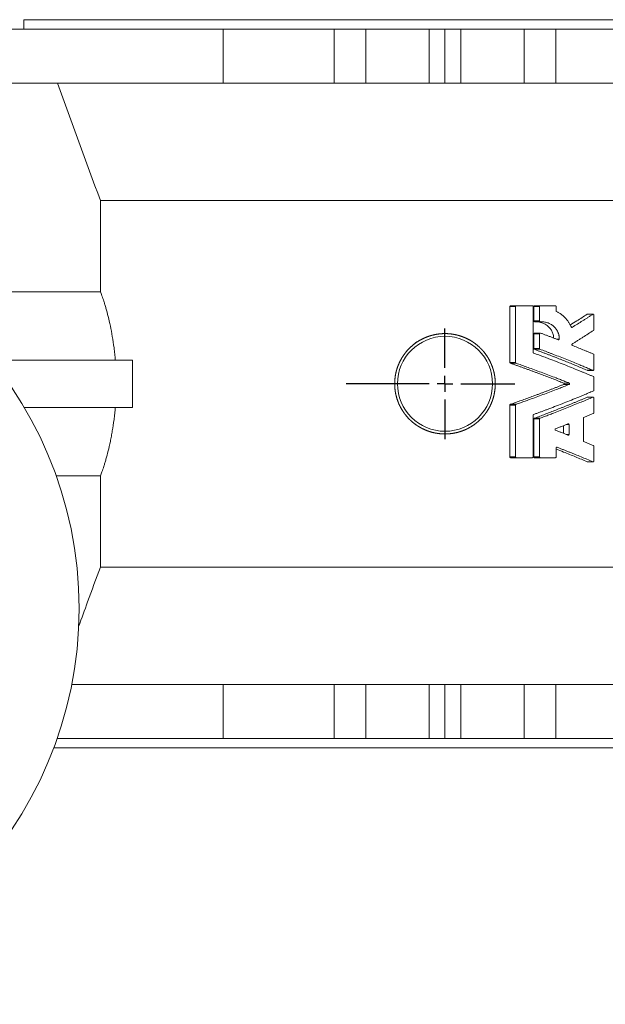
# Model space of a CAD drawing. Header units: millimetres. Extents: x -37 to 911, y -96 to 730.
# Tile 2 of 5: x 194 to 379, y -96 to 215. Entities that reach past the tile are written whole.
import ezdxf

# ---------------------------------------------------------------- set-up
doc = ezdxf.new("R2010")
doc.units = ezdxf.units.MM
doc.layers.add('FORMAT', color=7, linetype='Continuous')

# ---------------------------------------------------------------- blocks, each defined once
blk = doc.blocks.new('SW_CENTERMARKSYMBOL_2')
at = {"layer": 'FORMAT', "color": 0}
for p, q in [((0, 5), (0, 17.5)), ((-5, 0), (-31.15, 0)), ((0, 0), (-2.5, 0)), ((0, 0), (0, 2.5)), ((0, 0), (0, -2.5)), ((0, 0), (2.5, 0)), ((5, 0), (22.06, 0)), ((0, -5), (0, -17.5))]:
    blk.add_line(p, q, dxfattribs=at)

msp = doc.modelspace()

# ---------------------------------------------------------------- linework, layer by layer
at = {"color": 7, "linetype": 'Continuous', "lineweight": 15}
for p, q in [((158.25, 211.58), (258.25, 211.58)), ((195.25, 214.58), (195.25, 211.58)), ((195.25, 214.58), (328.25, 214.58)), ((258.25, 194.58), (258.25, 211.58)), ((258.25, 211.58), (293.25, 211.58)), ((293.25, 194.58), (293.25, 211.58)), ((293.25, 211.58), (303.25, 211.58)), ((303.25, 194.58), (303.25, 211.58)), ((303.25, 211.58), (323.25, 211.58)), ((323.25, 211.58), (323.25, 194.58)), ((323.25, 211.58), (328.25, 211.58)), ((328.25, 214.58), (461.25, 214.58)), ((328.25, 211.58), (328.25, 194.58)), ((328.25, 211.58), (333.25, 211.58)), ((333.25, 211.58), (333.25, 194.58)), ((333.25, 211.58), (353.25, 211.58)), ((353.25, 194.58), (353.25, 211.58)), ((353.25, 211.58), (363.25, 211.58)), ((363.25, 194.58), (363.25, 211.58)), ((363.25, 211.58), (398.25, 211.58)), ((158.71, 194.58), (258.25, 194.58)), ((258.25, 194.58), (293.25, 194.58)), ((293.25, 194.58), (303.25, 194.58)), ((303.25, 194.58), (323.25, 194.58)), ((328.25, 194.58), (323.25, 194.58)), ((333.25, 194.58), (328.25, 194.58)), ((333.25, 194.58), (353.25, 194.58)), ((353.25, 194.58), (363.25, 194.58)), ((363.25, 194.58), (398.25, 194.58)), ((219.46, 157.49), (437.03, 157.49)), ((219.46, 157.49), (219.46, 128.63)), ((162.68, 128.63), (219.46, 128.63)), ((348.73, 106.29), (348.73, 123.99)), ((349.02, 124.23), (350.79, 124.23)), ((350.5, 106.29), (350.5, 123.99)), ((355.8, 124.23), (350.79, 124.23)), ((356.08, 109.5), (356.08, 123.99)), ((356.3, 119.42), (356.3, 123.99)), ((356.57, 124.23), (358.34, 124.23)), ((358.07, 119.42), (358.07, 123.99)), ((363.07, 124.23), (358.34, 124.23)), ((363.33, 122.61), (363.33, 123.99)), ((375.01, 121.56), (373.24, 121.56)), ((375.24, 116.64), (375.24, 121.32)), ((356.58, 119.18), (358.35, 119.18)), ((356.3, 110.68), (356.3, 115.36)), ((358.34, 115.6), (356.57, 115.6)), ((358.07, 110.68), (358.07, 115.36)), ((185.02, 107.08), (229.59, 107.08)), ((229.59, 107.08), (229.59, 92.08)), ((375.24, 104.06), (375.24, 108.74)), ((373.24, 103.82), (375.01, 103.82)), ((375.24, 97.54), (375.24, 101.62)), ((375.01, 95.34), (373.24, 95.34)), ((375.24, 90.42), (375.24, 95.1)), ((195.42, 92.08), (229.59, 92.08)), ((348.73, 76.47), (348.73, 92.87)), ((350.5, 76.47), (350.5, 92.87)), ((356.08, 76.47), (356.08, 89.66)), ((356.3, 76.47), (356.3, 88.48)), ((358.07, 76.47), (358.07, 88.48)), ((371.93, 81.56), (371.93, 88.71)), ((365.64, 83.94), (365.64, 86.33)), ((367.41, 83.6), (367.41, 86.67)), ((363.33, 76.47), (363.33, 79.29)), ((375.24, 75.17), (375.24, 79.85)), ((349.02, 76.23), (350.79, 76.23)), ((350.79, 76.23), (355.8, 76.23)), ((356.57, 76.23), (358.34, 76.23)), ((358.34, 76.23), (363.07, 76.23)), ((373.24, 74.93), (375.01, 74.93)), ((219.46, 70.53), (205.5, 70.53)), ((219.46, 70.53), (219.46, 41.67)), ((219.46, 41.67), (437.03, 41.67)), ((210.42, 4.58), (258.25, 4.58)), ((258.25, 4.58), (258.25, -12.42)), ((258.25, 4.58), (293.25, 4.58)), ((293.25, 4.58), (293.25, -12.42)), ((293.25, 4.58), (303.25, 4.58)), ((303.25, 4.58), (303.25, -12.42)), ((303.25, 4.58), (323.25, 4.58)), ((323.25, -12.42), (323.25, 4.58)), ((323.25, 4.58), (328.25, 4.58)), ((328.25, 4.58), (328.25, -12.42)), ((328.25, 4.58), (333.25, 4.58)), ((333.25, 4.58), (333.25, -12.42)), ((333.25, 4.58), (353.25, 4.58)), ((353.25, 4.58), (353.25, -12.42)), ((353.25, 4.58), (363.25, 4.58)), ((363.25, 4.58), (363.25, -12.42)), ((363.25, 4.58), (398.25, 4.58)), ((205.83, -12.42), (258.25, -12.42)), ((258.25, -12.42), (293.25, -12.42)), ((293.25, -12.42), (303.25, -12.42)), ((303.25, -12.42), (323.25, -12.42)), ((328.25, -12.42), (323.25, -12.42)), ((333.25, -12.42), (328.25, -12.42)), ((333.25, -12.42), (353.25, -12.42)), ((353.25, -12.42), (363.25, -12.42)), ((363.25, -12.42), (398.25, -12.42)), ((204.75, -15.42), (328.25, -15.42)), ((328.25, -15.42), (461.25, -15.42))]:
    msp.add_line(p, q, dxfattribs=at)
at = {"color": 8, "linetype": 'Continuous', "lineweight": 0}
for p, q in [((348.73, 123.99), (350.5, 123.99)), ((356.3, 123.99), (358.07, 123.99)), ((373.11, 121.52), (374.88, 121.52)), ((356.3, 119.42), (358.07, 119.42)), ((356.3, 115.36), (358.07, 115.36)), ((368.19, 117.43), (368.45, 117.43)), ((363.4, 113.7), (364.31, 113.7)), ((356.3, 110.68), (358.07, 110.68)), ((356.47, 110.46), (358.24, 110.46)), ((348.73, 106.29), (350.5, 106.29)), ((348.91, 106.07), (350.68, 106.07)), ((373.15, 103.84), (374.92, 103.84)), ((365.68, 99.8), (367.45, 99.8)), ((365.68, 99.36), (367.45, 99.36)), ((373.15, 95.32), (374.92, 95.32)), ((348.73, 92.87), (350.5, 92.87)), ((348.91, 93.09), (350.68, 93.09)), ((356.3, 88.48), (358.07, 88.48)), ((356.47, 88.7), (358.24, 88.7)), ((366.5, 86.67), (367.41, 86.67)), ((366.5, 83.6), (367.41, 83.6)), ((363.49, 79.51), (363.68, 79.51)), ((348.73, 76.47), (350.5, 76.47)), ((356.3, 76.47), (358.07, 76.47)), ((373.15, 74.95), (374.92, 74.95))]:
    msp.add_line(p, q, dxfattribs=at)
at = {"color": 7, "linetype": 'Continuous', "lineweight": 15}
for centre, radius in [((87.75, 28.58), 125), ((328.25, 99.58), 15)]:
    msp.add_circle(centre, radius, dxfattribs=at)
msp.add_open_spline([(205.88, 194.58), (210.41, 182.22), (214.93, 169.85), (219.46, 157.49)], degree=3, dxfattribs=at)
for points, knots in [([(224.18, 107.08), (224.12, 107.73), (224.06, 108.37), (223.92, 109.66), (223.85, 110.29), (223.61, 112.15), (223.43, 113.34), (223.04, 115.65), (222.83, 116.76), (222.39, 118.88), (222.16, 119.88), (221.7, 121.75), (221.46, 122.62), (221.12, 123.83), (221.01, 124.21), (220.78, 124.95), (220.67, 125.3), (220.35, 126.29), (220.15, 126.87), (219.78, 127.87), (219.61, 128.29), (219.46, 128.63)], [0, 0, 0, 0, 0.0625, 0.0625, 0.125, 0.125, 0.25, 0.25, 0.375, 0.375, 0.5, 0.5, 0.625, 0.625, 0.6875, 0.6875, 0.75, 0.75, 0.875, 0.875, 1, 1, 1, 1]), ([(349.02, 124.23), (348.98, 124.23), (348.94, 124.22), (348.9, 124.21), (348.86, 124.19), (348.83, 124.17), (348.8, 124.15), (348.79, 124.13), (348.77, 124.11), (348.76, 124.08), (348.74, 124.06), (348.74, 124.03), (348.73, 124.01), (348.73, 124), (348.73, 123.99), (348.73, 123.99)], [0, 0, 0, 0, 0.294591, 0.294591, 0.294591, 0.572417, 0.572417, 0.572417, 0.761469, 0.761469, 0.761469, 0.952089, 0.952089, 0.952089, 1, 1, 1, 1]), ([(350.79, 124.23), (350.77, 124.23), (350.73, 124.23), (350.68, 124.21), (350.64, 124.19), (350.59, 124.17), (350.56, 124.13), (350.53, 124.1), (350.52, 124.07), (350.51, 124.06), (350.51, 124.05), (350.51, 124.05), (350.51, 124.04), (350.51, 124.03), (350.5, 124.03), (350.5, 124.02), (350.5, 124.01), (350.5, 124.01), (350.5, 124), (350.5, 123.99), (350.5, 123.99), (350.5, 123.99)], [0, 0, 0, 0, 0.124666, 0.249545, 0.373928, 0.498846, 0.62346, 0.748851, 0.811353, 0.827048, 0.842756, 0.855326, 0.874176, 0.888528, 0.910026, 0.920758, 0.936827, 0.951079, 0.972817, 0.983692, 1, 1, 1, 1]), ([(356.08, 123.99), (356.08, 123.99), (356.08, 123.99), (356.08, 123.99), (356.08, 124), (356.08, 124), (356.07, 124.01), (356.07, 124.02), (356.07, 124.02), (356.07, 124.03), (356.07, 124.04), (356.07, 124.05), (356.06, 124.06), (356.06, 124.07), (356.05, 124.1), (356.03, 124.13), (355.99, 124.17), (355.95, 124.19), (355.9, 124.21), (355.85, 124.23), (355.82, 124.23), (355.8, 124.23)], [0, 0, 0, 0, 0.008899, 0.013354, 0.017811, 0.035662, 0.049967, 0.071451, 0.087833, 0.112405, 0.124684, 0.143081, 0.16984, 0.196578, 0.250247, 0.375236, 0.500417, 0.625329, 0.750391, 0.875181, 1, 1, 1, 1]), ([(356.57, 124.23), (356.53, 124.23), (356.49, 124.22), (356.46, 124.2), (356.42, 124.19), (356.4, 124.17), (356.37, 124.15), (356.35, 124.12), (356.33, 124.1), (356.32, 124.07), (356.31, 124.04), (356.3, 124.02), (356.3, 123.99)], [0, 0, 0, 0, 0.303261, 0.303261, 0.303261, 0.563786, 0.563786, 0.563786, 0.795063, 0.795063, 0.795063, 1, 1, 1, 1]), ([(358.34, 124.23), (358.32, 124.23), (358.29, 124.23), (358.24, 124.21), (358.2, 124.19), (358.16, 124.16), (358.12, 124.13), (358.1, 124.1), (358.09, 124.08), (358.09, 124.07), (358.08, 124.06), (358.08, 124.05), (358.08, 124.05), (358.08, 124.04), (358.08, 124.03), (358.07, 124.02), (358.07, 124.01), (358.07, 124), (358.07, 123.99), (358.07, 123.99), (358.07, 123.99)], [0, 0, 0, 0, 0.1246608, 0.2496282, 0.3741758, 0.4994179, 0.6240922, 0.7493659, 0.7805834, 0.7961514, 0.811759, 0.8368081, 0.8518742, 0.8745052, 0.8909408, 0.9155937, 0.9463715, 0.9678683, 0.9807397, 1, 1, 1, 1]), ([(363.33, 123.99), (363.33, 123.99), (363.33, 123.99), (363.33, 123.99), (363.33, 124), (363.33, 124), (363.32, 124.01), (363.32, 124.02), (363.32, 124.02), (363.32, 124.03), (363.32, 124.04), (363.32, 124.05), (363.31, 124.06), (363.31, 124.07), (363.3, 124.09), (363.29, 124.11), (363.27, 124.13), (363.25, 124.16), (363.21, 124.19), (363.16, 124.21), (363.12, 124.23), (363.08, 124.23), (363.07, 124.23)], [0, 0, 0, 0, 0.008896, 0.013348, 0.017803, 0.035645, 0.049942, 0.071414, 0.087787, 0.112349, 0.14302, 0.164445, 0.196501, 0.223277, 0.250112, 0.321721, 0.375263, 0.500302, 0.62513, 0.750205, 0.875038, 1, 1, 1, 1]), ([(363.46, 122.4), (363.45, 122.4), (363.43, 122.41), (363.4, 122.44), (363.38, 122.47), (363.36, 122.49), (363.35, 122.5), (363.35, 122.51), (363.34, 122.53), (363.34, 122.54), (363.33, 122.56), (363.33, 122.58), (363.33, 122.59), (363.33, 122.6), (363.33, 122.61)], [0, 0, 0, 0, 0.125001, 0.250262, 0.499422, 0.524478, 0.562024, 0.624426, 0.674202, 0.749204, 0.820855, 0.874561, 0.924546, 1, 1, 1, 1]), ([(368.09, 117.54), (368.05, 117.63), (367.97, 117.81), (367.85, 118.07), (367.69, 118.37), (367.5, 118.71), (367.2, 119.19), (366.77, 119.77), (366.21, 120.41), (365.59, 121), (365.04, 121.44), (364.57, 121.76), (364.21, 121.99), (363.84, 122.2), (363.59, 122.33), (363.46, 122.4)], [0, 0, 0, 0, 0.041813, 0.083681, 0.125649, 0.187945, 0.250515, 0.374988, 0.499412, 0.624004, 0.748908, 0.811461, 0.874235, 0.937034, 1, 1, 1, 1]), ([(373.11, 121.52), (372.05, 120.83), (370.31, 119.7), (368.51, 118.58), (367.81, 118.14)], [0, 0, 0, 0, 0.605712, 1, 1, 1, 1]), ([(374.88, 121.52), (374.61, 121.35), (374.08, 121), (373.28, 120.48), (372.49, 119.97), (371.42, 119.29), (370.08, 118.44), (368.99, 117.77), (368.45, 117.43)], [0, 0, 0, 0, 0.126617, 0.252297, 0.377042, 0.500852, 0.752152, 1, 1, 1, 1]), ([(373.24, 121.56), (373.23, 121.56), (373.2, 121.56), (373.16, 121.55), (373.12, 121.53), (373.11, 121.52)], [0, 0, 0, 0, 0.10904, 0.746777, 1, 1, 1, 1]), ([(375.24, 121.32), (375.24, 121.32), (375.24, 121.32), (375.24, 121.32), (375.24, 121.33), (375.24, 121.33), (375.24, 121.33), (375.24, 121.33), (375.24, 121.34), (375.24, 121.34), (375.24, 121.34), (375.24, 121.34), (375.24, 121.35), (375.24, 121.35), (375.24, 121.35), (375.24, 121.36), (375.24, 121.36), (375.24, 121.37), (375.24, 121.37), (375.24, 121.37), (375.24, 121.37), (375.23, 121.38), (375.23, 121.39), (375.22, 121.42), (375.2, 121.45), (375.17, 121.5), (375.12, 121.53), (375.09, 121.54), (375.06, 121.55), (375.03, 121.56), (375, 121.56), (374.97, 121.56), (374.94, 121.55), (374.91, 121.54), (374.89, 121.53), (374.88, 121.52)], [0, 0, 0, 0, 0.007788, 0.011686, 0.015587, 0.021833, 0.026521, 0.031211, 0.035122, 0.039035, 0.042949, 0.046864, 0.054697, 0.058615, 0.062534, 0.075075, 0.0826, 0.088243, 0.093885, 0.097801, 0.101717, 0.109544, 0.125177, 0.187581, 0.250229, 0.374978, 0.499716, 0.571243, 0.62469, 0.687259, 0.749749, 0.812085, 0.874646, 0.937403, 1, 1, 1, 1]), ([(356.3, 119.42), (356.3, 119.4), (356.31, 119.38), (356.32, 119.35), (356.32, 119.33), (356.34, 119.31), (356.35, 119.29), (356.37, 119.27), (356.38, 119.25), (356.4, 119.24), (356.43, 119.22), (356.45, 119.21), (356.48, 119.2), (356.51, 119.19), (356.55, 119.18), (356.58, 119.18)], [0, 0, 0, 0, 0.174928, 0.174928, 0.174928, 0.349216, 0.349216, 0.349216, 0.532642, 0.532642, 0.532642, 0.739941, 0.739941, 0.739941, 1, 1, 1, 1]), ([(356.8, 119.18), (356.98, 119.18), (357.41, 119.18), (358.08, 119.08), (358.8, 118.89), (359.5, 118.61), (360.15, 118.24), (360.71, 117.82), (361.16, 117.39), (361.53, 116.95), (361.85, 116.47), (362.12, 115.96), (362.32, 115.42), (362.46, 114.86), (362.54, 114.39), (362.54, 114.11), (362.54, 114.03)], [0, 0, 0, 0, 0.062804, 0.151639, 0.239742, 0.328754, 0.417459, 0.505995, 0.57286, 0.638841, 0.705732, 0.771998, 0.838738, 0.905256, 0.971845, 1, 1, 1, 1]), ([(358.07, 119.42), (358.07, 119.42), (358.07, 119.42), (358.07, 119.42), (358.07, 119.41), (358.07, 119.41), (358.07, 119.4), (358.07, 119.39), (358.08, 119.39), (358.08, 119.38), (358.08, 119.37), (358.08, 119.36), (358.08, 119.35), (358.09, 119.34), (358.1, 119.31), (358.12, 119.28), (358.16, 119.24), (358.2, 119.22), (358.25, 119.2), (358.3, 119.18), (358.33, 119.18), (358.35, 119.18)], [0, 0, 0, 0, 0.008904, 0.01336, 0.017819, 0.03568, 0.049992, 0.071487, 0.087877, 0.112459, 0.124742, 0.143145, 0.169911, 0.196666, 0.250365, 0.375386, 0.500615, 0.625577, 0.75059, 0.875316, 1, 1, 1, 1]), ([(358.35, 119.18), (358.41, 119.19), (358.54, 119.19), (358.73, 119.19), (358.95, 119.18), (359.2, 119.16), (359.57, 119.12), (360.03, 119.03), (360.57, 118.88), (361.09, 118.68), (361.59, 118.43), (362.07, 118.13), (362.51, 117.78), (362.93, 117.39), (363.29, 116.95), (363.61, 116.48), (363.82, 116.08), (363.97, 115.73), (364.1, 115.36), (364.21, 114.96), (364.27, 114.57), (364.3, 114.28), (364.32, 113.99), (364.31, 113.8), (364.31, 113.7)], [0, 0, 0, 0, 0.0210095, 0.0419706, 0.0628991, 0.0942759, 0.1255454, 0.1879483, 0.2501661, 0.3122762, 0.3743974, 0.4366982, 0.499404, 0.5621528, 0.6245302, 0.6867727, 0.7491876, 0.7700631, 0.8117651, 0.8742797, 0.9056386, 0.9369593, 0.9684759, 1, 1, 1, 1]), ([(316.24, 110), (317.71, 111.49), (318.51, 112.15), (319.8, 113.01), (320.24, 113.28), (321.16, 113.77), (321.63, 114), (323.07, 114.6), (324.06, 114.9), (325.58, 115.21), (326.1, 115.29), (327.14, 115.4), (327.66, 115.43), (329.22, 115.43), (330.25, 115.34), (331.79, 115.04), (332.3, 114.92), (333.29, 114.62), (333.78, 114.45), (334.74, 114.06), (335.21, 113.84), (336.12, 113.35), (336.58, 113.09), (337.88, 112.22), (338.68, 111.57), (339.79, 110.48), (340.14, 110.1), (340.8, 109.3), (341.12, 108.88), (341.99, 107.59), (342.48, 106.69), (343.09, 105.25), (343.27, 104.75), (343.58, 103.76), (343.7, 103.26), (344.02, 101.74), (344.12, 100.7), (344.13, 98.61), (344.03, 97.57), (343.74, 96.05), (343.61, 95.55), (343.32, 94.55), (343.14, 94.05), (342.55, 92.61), (342.06, 91.69), (341.2, 90.4), (340.89, 89.98), (340.23, 89.17), (339.89, 88.78), (338.79, 87.68), (338, 87.03), (336.7, 86.15), (336.25, 85.88), (335.34, 85.39), (334.87, 85.16), (333.92, 84.77), (333.43, 84.59), (332.44, 84.28), (331.93, 84.15), (330.4, 83.84), (329.37, 83.73), (327.81, 83.73), (327.29, 83.75), (326.25, 83.85), (325.73, 83.92), (324.2, 84.22), (323.21, 84.51), (321.77, 85.1), (321.29, 85.32), (320.37, 85.81), (319.92, 86.07), (318.63, 86.92), (317.82, 87.58), (316.33, 89.04), (315.67, 89.84), (314.81, 91.12), (314.54, 91.57), (314.04, 92.48), (313.81, 92.95), (313.2, 94.39), (312.9, 95.38), (312.59, 96.9), (312.51, 97.42), (312.4, 98.46), (312.37, 98.98), (312.36, 100.54), (312.46, 101.57), (312.76, 103.11), (312.88, 103.62), (313.18, 104.61), (313.35, 105.1), (313.74, 106.06), (313.96, 106.52), (314.45, 107.44), (314.72, 107.89), (315.58, 109.2), (316.24, 110), (317.71, 111.49)], [-0.03125, -0.03125, 0, 0, 0.03125, 0.03125, 0.046875, 0.046875, 0.0625, 0.0625, 0.09375, 0.09375, 0.109375, 0.109375, 0.125, 0.125, 0.15625, 0.15625, 0.171875, 0.171875, 0.1875, 0.1875, 0.203125, 0.203125, 0.21875, 0.21875, 0.25, 0.25, 0.265625, 0.265625, 0.28125, 0.28125, 0.3125, 0.3125, 0.328125, 0.328125, 0.34375, 0.34375, 0.375, 0.375, 0.40625, 0.40625, 0.421875, 0.421875, 0.4375, 0.4375, 0.46875, 0.46875, 0.484375, 0.484375, 0.5, 0.5, 0.53125, 0.53125, 0.546875, 0.546875, 0.5625, 0.5625, 0.578125, 0.578125, 0.59375, 0.59375, 0.625, 0.625, 0.640625, 0.640625, 0.65625, 0.65625, 0.6875, 0.6875, 0.703125, 0.703125, 0.71875, 0.71875, 0.75, 0.75, 0.78125, 0.78125, 0.796875, 0.796875, 0.8125, 0.8125, 0.84375, 0.84375, 0.859375, 0.859375, 0.875, 0.875, 0.90625, 0.90625, 0.921875, 0.921875, 0.9375, 0.9375, 0.953125, 0.953125, 0.96875, 0.96875, 1, 1, 1.03125, 1.03125]), ([(356.57, 115.6), (356.57, 115.6), (356.54, 115.6), (356.49, 115.59), (356.43, 115.57), (356.38, 115.53), (356.34, 115.48), (356.31, 115.42), (356.31, 115.38), (356.3, 115.36)], [0, 0, 0, 0, 0.04902, 0.207667, 0.36582, 0.524298, 0.682443, 0.840708, 1, 1, 1, 1]), ([(358.44, 115.58), (358.43, 115.58), (358.41, 115.59), (358.37, 115.6), (358.33, 115.6), (358.29, 115.59), (358.25, 115.59), (358.21, 115.57), (358.17, 115.55), (358.14, 115.52), (358.11, 115.49), (358.09, 115.45), (358.08, 115.43), (358.08, 115.42), (358.08, 115.42), (358.08, 115.41), (358.08, 115.41), (358.08, 115.4), (358.08, 115.4), (358.07, 115.39), (358.07, 115.39), (358.07, 115.39), (358.07, 115.38), (358.07, 115.38), (358.07, 115.38), (358.07, 115.37), (358.07, 115.37), (358.07, 115.37), (358.07, 115.36), (358.07, 115.36), (358.07, 115.36), (358.07, 115.36)], [0, 0, 0, 0, 0.061941, 0.124692, 0.24922, 0.31175, 0.374432, 0.499096, 0.561728, 0.624222, 0.748881, 0.798962, 0.873944, 0.881816, 0.88969, 0.895992, 0.905445, 0.918047, 0.925605, 0.931271, 0.936934, 0.944794, 0.952646, 0.96049, 0.968324, 0.976199, 0.980165, 0.984133, 0.99048, 0.99524, 1, 1, 1, 1]), ([(363.96, 113.49), (363.65, 113.6), (363.03, 113.84), (362.11, 114.2), (361.19, 114.55), (360.27, 114.9), (359.36, 115.24), (358.75, 115.47), (358.44, 115.58)], [0, 0, 0, 0, 0.1691437, 0.3372961, 0.5044575, 0.6706284, 0.8358091, 1, 1, 1, 1]), ([(368.45, 117.43), (368.44, 117.43), (368.43, 117.42), (368.4, 117.41), (368.35, 117.4), (368.3, 117.39), (368.25, 117.4), (368.2, 117.42), (368.15, 117.45), (368.12, 117.49), (368.1, 117.52), (368.09, 117.54), (368.09, 117.54)], [0, 0, 0, 0, 0.062172, 0.125105, 0.249915, 0.375073, 0.499827, 0.624787, 0.749564, 0.874357, 0.937379, 1, 1, 1, 1]), ([(368.38, 112.14), (368.66, 112.32), (369.23, 112.67), (370.08, 113.2), (370.93, 113.74), (372.06, 114.45), (373.46, 115.35), (374.57, 116.08), (375.13, 116.44)], [0, 0, 0, 0, 0.123413, 0.247735, 0.372968, 0.499111, 0.747576, 1, 1, 1, 1]), ([(375.13, 116.44), (375.14, 116.45), (375.16, 116.46), (375.17, 116.47), (375.19, 116.49), (375.2, 116.5), (375.21, 116.52), (375.22, 116.54), (375.23, 116.56), (375.23, 116.58), (375.24, 116.61), (375.24, 116.63), (375.24, 116.64)], [0, 0, 0, 0, 0.125329, 0.25019, 0.312669, 0.374953, 0.49999, 0.581774, 0.64296, 0.749815, 0.875074, 1, 1, 1, 1]), ([(364.31, 113.7), (364.31, 113.7), (364.31, 113.69), (364.31, 113.69), (364.31, 113.69), (364.31, 113.69), (364.31, 113.68), (364.31, 113.68), (364.31, 113.67), (364.31, 113.67), (364.31, 113.67), (364.31, 113.66), (364.31, 113.66), (364.31, 113.66), (364.31, 113.66), (364.31, 113.66), (364.3, 113.66), (364.3, 113.65), (364.3, 113.65), (364.3, 113.65), (364.3, 113.65), (364.3, 113.65), (364.3, 113.65), (364.3, 113.65), (364.3, 113.65), (364.3, 113.64), (364.3, 113.64), (364.3, 113.64), (364.3, 113.64), (364.3, 113.64), (364.3, 113.64), (364.3, 113.64), (364.3, 113.64), (364.3, 113.64), (364.3, 113.64), (364.3, 113.64), (364.3, 113.63), (364.3, 113.63), (364.3, 113.63), (364.3, 113.63), (364.3, 113.63), (364.3, 113.63), (364.3, 113.63), (364.3, 113.63), (364.3, 113.63), (364.3, 113.63), (364.3, 113.63), (364.3, 113.63), (364.3, 113.62), (364.29, 113.62), (364.29, 113.62), (364.29, 113.62), (364.29, 113.62), (364.29, 113.62), (364.29, 113.62), (364.29, 113.61), (364.28, 113.6), (364.27, 113.57), (364.24, 113.53), (364.19, 113.5), (364.16, 113.49), (364.12, 113.47), (364.07, 113.47), (364.02, 113.47), (363.99, 113.48), (363.97, 113.48), (363.96, 113.49)], [0, 0, 0, 0, 0.007788, 0.015586, 0.019488, 0.023393, 0.031208, 0.043726, 0.051244, 0.056885, 0.062528, 0.066447, 0.070366, 0.074286, 0.078207, 0.082127, 0.086047, 0.089966, 0.093885, 0.095844, 0.097804, 0.099762, 0.101721, 0.10368, 0.105638, 0.107596, 0.109553, 0.11151, 0.113467, 0.115424, 0.11738, 0.119336, 0.121291, 0.123246, 0.1252, 0.127154, 0.129107, 0.13106, 0.133013, 0.134964, 0.136915, 0.138866, 0.140816, 0.142765, 0.144714, 0.146662, 0.148609, 0.150555, 0.151528, 0.152502, 0.153477, 0.154451, 0.155426, 0.156401, 0.164203, 0.172014, 0.187657, 0.250328, 0.375166, 0.500046, 0.56267, 0.625228, 0.750011, 0.874786, 0.937568, 1, 1, 1, 1]), ([(368.42, 111.72), (368.41, 111.72), (368.39, 111.73), (368.36, 111.76), (368.33, 111.79), (368.3, 111.82), (368.29, 111.85), (368.28, 111.87), (368.28, 111.88), (368.28, 111.88), (368.28, 111.89), (368.27, 111.89), (368.27, 111.89), (368.27, 111.9), (368.27, 111.9), (368.27, 111.91), (368.27, 111.91), (368.27, 111.92), (368.27, 111.92), (368.27, 111.92), (368.27, 111.93), (368.27, 111.93), (368.27, 111.93), (368.27, 111.94), (368.27, 111.94), (368.27, 111.94), (368.27, 111.95), (368.27, 111.95), (368.27, 111.96), (368.27, 111.96), (368.27, 111.96), (368.27, 111.96), (368.27, 111.97), (368.27, 111.97), (368.27, 111.97), (368.27, 111.97), (368.27, 111.98), (368.27, 111.98), (368.27, 111.98), (368.27, 111.99), (368.27, 111.99), (368.27, 111.99), (368.27, 111.99), (368.27, 111.99), (368.27, 112), (368.28, 112), (368.28, 112.01), (368.28, 112.02), (368.29, 112.05), (368.31, 112.08), (368.33, 112.1), (368.36, 112.13), (368.37, 112.14), (368.38, 112.14)], [0, 0, 0, 0, 0.062406, 0.124953, 0.24939, 0.29936, 0.374028, 0.405325, 0.42098, 0.428804, 0.436623, 0.442339, 0.450906, 0.459464, 0.472279, 0.482937, 0.489344, 0.494154, 0.498969, 0.506778, 0.514595, 0.52242, 0.526334, 0.53025, 0.542787, 0.546549, 0.550311, 0.561599, 0.567331, 0.57163, 0.575927, 0.581297, 0.586664, 0.592029, 0.594709, 0.597389, 0.608099, 0.614516, 0.619323, 0.624128, 0.628026, 0.631927, 0.63583, 0.639735, 0.643643, 0.647552, 0.655377, 0.686719, 0.749328, 0.811814, 0.874479, 0.937143, 1, 1, 1, 1]), ([(356.24, 109.28), (356.23, 109.28), (356.21, 109.29), (356.17, 109.32), (356.14, 109.35), (356.12, 109.37), (356.11, 109.38), (356.1, 109.39), (356.1, 109.4), (356.09, 109.41), (356.09, 109.42), (356.09, 109.44), (356.08, 109.45), (356.08, 109.47), (356.08, 109.48), (356.08, 109.49), (356.08, 109.5)], [0, 0, 0, 0, 0.124986, 0.250201, 0.499168, 0.561681, 0.592858, 0.623958, 0.652366, 0.69516, 0.748848, 0.78162, 0.830742, 0.891937, 0.953493, 1, 1, 1, 1]), ([(375.1, 101.85), (374.79, 101.98), (374.18, 102.24), (373.25, 102.62), (372.33, 103.01), (371.42, 103.39), (370.03, 103.96), (368.17, 104.71), (365.81, 105.65), (363.45, 106.57), (361.32, 107.39), (359.45, 108.09), (357.85, 108.69), (356.78, 109.08), (356.24, 109.28)], [0, 0, 0, 0, 0.0509746, 0.1015475, 0.1517188, 0.2014885, 0.2508567, 0.3772213, 0.501348, 0.6272644, 0.7511636, 0.8349213, 0.9178665, 1, 1, 1, 1]), ([(356.3, 110.68), (356.3, 110.66), (356.31, 110.63), (356.32, 110.61), (356.32, 110.59), (356.34, 110.57), (356.35, 110.55), (356.37, 110.53), (356.38, 110.51), (356.4, 110.5), (356.42, 110.48), (356.45, 110.47), (356.47, 110.46)], [0, 0, 0, 0, 0.244693, 0.244693, 0.244693, 0.488491, 0.488491, 0.488491, 0.745071, 0.745071, 0.745071, 1, 1, 1, 1]), ([(356.47, 110.46), (356.79, 110.34), (357.42, 110.11), (358.37, 109.75), (359.31, 109.39), (360.26, 109.03), (361.2, 108.67), (362.13, 108.31), (363.07, 107.95), (364, 107.58), (365.18, 107.12), (366.6, 106.55), (368.25, 105.88), (369.9, 105.2), (371.53, 104.52), (372.61, 104.07), (373.15, 103.84)], [0, 0, 0, 0, 0.055323, 0.110661, 0.16602, 0.221403, 0.276814, 0.332257, 0.387737, 0.443258, 0.498823, 0.598893, 0.699022, 0.799233, 0.899552, 1, 1, 1, 1]), ([(358.07, 110.68), (358.07, 110.68), (358.07, 110.68), (358.07, 110.67), (358.07, 110.66), (358.07, 110.64), (358.08, 110.63), (358.08, 110.61), (358.09, 110.59), (358.1, 110.58), (358.1, 110.57), (358.11, 110.56), (358.12, 110.54), (358.14, 110.52), (358.17, 110.49), (358.2, 110.47), (358.23, 110.47), (358.24, 110.46)], [0, 0, 0, 0, 0.015554, 0.031132, 0.062349, 0.124916, 0.1964, 0.249805, 0.321157, 0.374835, 0.410629, 0.437449, 0.499833, 0.624824, 0.749795, 0.87489, 1, 1, 1, 1]), ([(358.24, 110.46), (358.52, 110.36), (359.09, 110.15), (359.93, 109.83), (360.79, 109.51), (361.64, 109.18), (362.91, 108.7), (364.6, 108.04), (366.69, 107.22), (368.78, 106.38), (370.61, 105.64), (372.2, 104.98), (373.56, 104.41), (374.46, 104.03), (374.92, 103.84)], [0, 0, 0, 0, 0.049262, 0.098793, 0.148592, 0.19866, 0.248996, 0.372988, 0.498822, 0.623019, 0.749238, 0.831832, 0.915419, 1, 1, 1, 1]), ([(375.1, 108.96), (374.82, 109.08), (374.27, 109.31), (373.44, 109.66), (372.61, 110.01), (371.5, 110.47), (370.11, 111.04), (368.98, 111.49), (368.42, 111.72)], [0, 0, 0, 0, 0.126492, 0.252062, 0.376712, 0.500439, 0.7519, 1, 1, 1, 1]), ([(375.24, 108.74), (375.24, 108.74), (375.24, 108.74), (375.24, 108.75), (375.24, 108.76), (375.24, 108.77), (375.24, 108.79), (375.23, 108.81), (375.23, 108.82), (375.22, 108.84), (375.21, 108.85), (375.21, 108.86), (375.2, 108.88), (375.18, 108.9), (375.16, 108.92), (375.13, 108.94), (375.11, 108.95), (375.1, 108.96)], [0, 0, 0, 0, 0.015552, 0.031127, 0.062332, 0.124877, 0.196377, 0.249853, 0.32105, 0.374654, 0.437258, 0.473002, 0.499767, 0.62444, 0.749514, 0.874554, 1, 1, 1, 1]), ([(348.73, 106.29), (348.73, 106.27), (348.74, 106.24), (348.75, 106.22), (348.75, 106.2), (348.76, 106.18), (348.78, 106.16), (348.79, 106.14), (348.81, 106.12), (348.83, 106.11), (348.86, 106.09), (348.88, 106.08), (348.91, 106.07)], [0, 0, 0, 0, 0.233061, 0.233061, 0.233061, 0.465031, 0.465031, 0.465031, 0.711836, 0.711836, 0.711836, 1, 1, 1, 1]), ([(348.91, 106.07), (349.23, 105.96), (349.86, 105.74), (350.81, 105.4), (351.75, 105.07), (352.7, 104.73), (353.64, 104.39), (354.58, 104.04), (355.52, 103.7), (356.45, 103.35), (357.64, 102.91), (359.06, 102.38), (360.73, 101.74), (362.39, 101.1), (364.04, 100.45), (365.14, 100.02), (365.68, 99.8)], [0, 0, 0, 0, 0.0553, 0.110618, 0.165959, 0.221327, 0.276726, 0.332159, 0.387631, 0.443146, 0.498708, 0.598779, 0.698921, 0.799156, 0.899508, 1, 1, 1, 1]), ([(350.5, 106.29), (350.5, 106.29), (350.5, 106.29), (350.5, 106.28), (350.5, 106.27), (350.5, 106.26), (350.51, 106.24), (350.51, 106.23), (350.51, 106.22), (350.52, 106.2), (350.53, 106.19), (350.54, 106.18), (350.55, 106.15), (350.58, 106.13), (350.61, 106.1), (350.64, 106.08), (350.67, 106.07), (350.68, 106.07)], [0, 0, 0, 0, 0.015558, 0.031142, 0.062373, 0.124968, 0.1536, 0.196474, 0.249883, 0.312393, 0.348201, 0.375067, 0.499954, 0.625115, 0.750009, 0.875051, 1, 1, 1, 1]), ([(350.68, 106.07), (350.96, 105.97), (351.53, 105.77), (352.38, 105.47), (353.23, 105.17), (354.08, 104.87), (355.35, 104.41), (357.05, 103.79), (359.15, 103.01), (361.25, 102.22), (363.09, 101.51), (364.7, 100.89), (366.08, 100.35), (366.99, 99.98), (367.45, 99.8)], [0, 0, 0, 0, 0.049323, 0.098876, 0.148659, 0.198673, 0.248917, 0.373029, 0.498707, 0.623077, 0.749145, 0.831941, 0.91556, 1, 1, 1, 1]), ([(373.15, 103.84), (373.18, 103.83), (373.21, 103.82), (373.24, 103.82), (373.24, 103.82)], [0, 0, 0, 0, 0.9152887, 1, 1, 1, 1]), ([(374.92, 103.84), (374.93, 103.83), (374.94, 103.83), (374.98, 103.82), (375.02, 103.82), (375.06, 103.82), (375.08, 103.83), (375.11, 103.84), (375.14, 103.86), (375.17, 103.89), (375.2, 103.92), (375.21, 103.94), (375.22, 103.97), (375.23, 103.98), (375.23, 103.99), (375.23, 104), (375.24, 104.01), (375.24, 104.01), (375.24, 104.02), (375.24, 104.03), (375.24, 104.03), (375.24, 104.04), (375.24, 104.05), (375.24, 104.05), (375.24, 104.05), (375.24, 104.06), (375.24, 104.06)], [0, 0, 0, 0, 0.062261, 0.125026, 0.249666, 0.312283, 0.374696, 0.437085, 0.499681, 0.624211, 0.686812, 0.749147, 0.811642, 0.842989, 0.858654, 0.874302, 0.890623, 0.900399, 0.915077, 0.92742, 0.945953, 0.958315, 0.976853, 0.981485, 0.986117, 1, 1, 1, 1]), ([(365.68, 99.8), (365.71, 99.79), (365.73, 99.78), (365.75, 99.76), (365.78, 99.74), (365.79, 99.71), (365.81, 99.69), (365.82, 99.67), (365.83, 99.64), (365.83, 99.61), (365.84, 99.59), (365.84, 99.56), (365.83, 99.54), (365.83, 99.51), (365.82, 99.49), (365.81, 99.47), (365.79, 99.45), (365.78, 99.43), (365.76, 99.41), (365.74, 99.39), (365.72, 99.38), (365.7, 99.36), (365.69, 99.36), (365.69, 99.36), (365.68, 99.36)], [0, 0, 0, 0, 0.152247, 0.152247, 0.152247, 0.305276, 0.305276, 0.305276, 0.446537, 0.446537, 0.446537, 0.575849, 0.575849, 0.575849, 0.701166, 0.701166, 0.701166, 0.830503, 0.830503, 0.830503, 0.969876, 0.969876, 0.969876, 1, 1, 1, 1]), ([(367.45, 99.8), (367.46, 99.8), (367.48, 99.79), (367.51, 99.77), (367.54, 99.74), (367.56, 99.72), (367.58, 99.69), (367.59, 99.66), (367.6, 99.64), (367.6, 99.63), (367.6, 99.63), (367.6, 99.62), (367.6, 99.62), (367.6, 99.62), (367.6, 99.61), (367.6, 99.61), (367.6, 99.6), (367.6, 99.6), (367.6, 99.6), (367.6, 99.59), (367.6, 99.59), (367.6, 99.59), (367.6, 99.59), (367.6, 99.58), (367.6, 99.58), (367.6, 99.58), (367.6, 99.58), (367.6, 99.57), (367.6, 99.57), (367.6, 99.57), (367.6, 99.57), (367.6, 99.56), (367.6, 99.56), (367.6, 99.56), (367.6, 99.56), (367.6, 99.55), (367.6, 99.55), (367.6, 99.55), (367.6, 99.55), (367.6, 99.55), (367.6, 99.54), (367.6, 99.54), (367.6, 99.54), (367.6, 99.54), (367.6, 99.53), (367.6, 99.53), (367.6, 99.53), (367.6, 99.53), (367.6, 99.52), (367.59, 99.5), (367.58, 99.47), (367.56, 99.44), (367.54, 99.41), (367.51, 99.39), (367.48, 99.37), (367.46, 99.36), (367.45, 99.36)], [0, 0, 0, 0, 0.0624119, 0.1249298, 0.1871696, 0.2496617, 0.3119074, 0.3743376, 0.405627, 0.4134388, 0.4212425, 0.4274789, 0.4321518, 0.4368207, 0.4445925, 0.4523754, 0.4586127, 0.4632954, 0.4679818, 0.4757998, 0.4797118, 0.4836255, 0.4898904, 0.4945911, 0.4992931, 0.5032122, 0.5071316, 0.5110513, 0.514971, 0.5188904, 0.5228094, 0.5267276, 0.530645, 0.5345613, 0.5384762, 0.5423896, 0.5463012, 0.5502108, 0.5541183, 0.5580233, 0.5619258, 0.5658255, 0.5697222, 0.5736157, 0.5775104, 0.5814099, 0.5853121, 0.5892169, 0.5931241, 0.6244394, 0.695954, 0.7495356, 0.821088, 0.8746332, 0.9372784, 1, 1, 1, 1]), ([(375.24, 101.62), (375.24, 101.62), (375.24, 101.63), (375.24, 101.63), (375.24, 101.64), (375.24, 101.66), (375.24, 101.68), (375.23, 101.7), (375.23, 101.71), (375.22, 101.73), (375.21, 101.74), (375.21, 101.75), (375.2, 101.77), (375.18, 101.79), (375.16, 101.81), (375.13, 101.83), (375.11, 101.84), (375.1, 101.85)], [0, 0, 0, 0, 0.015552, 0.031127, 0.062332, 0.124877, 0.196377, 0.249853, 0.32105, 0.374654, 0.437258, 0.473002, 0.499767, 0.62444, 0.749514, 0.874554, 1, 1, 1, 1]), ([(365.68, 99.36), (365.38, 99.24), (364.77, 99), (363.86, 98.63), (362.94, 98.27), (362.02, 97.92), (361.1, 97.56), (360.18, 97.21), (359.25, 96.85), (358.32, 96.5), (357.14, 96.06), (355.71, 95.53), (354.02, 94.91), (352.32, 94.3), (350.62, 93.69), (349.48, 93.29), (348.91, 93.09)], [0, 0, 0, 0, 0.055842, 0.111639, 0.167395, 0.223115, 0.278801, 0.334458, 0.39009, 0.445701, 0.501295, 0.601263, 0.701093, 0.800811, 0.900439, 1, 1, 1, 1]), ([(367.45, 99.36), (367.17, 99.25), (366.62, 99.03), (365.8, 98.7), (364.97, 98.38), (364.15, 98.06), (362.91, 97.58), (361.25, 96.94), (359.15, 96.15), (357.05, 95.37), (355.17, 94.68), (353.51, 94.09), (352.09, 93.59), (351.15, 93.25), (350.68, 93.09)], [0, 0, 0, 0, 0.050761, 0.101228, 0.151399, 0.201275, 0.250856, 0.376918, 0.501294, 0.626966, 0.751084, 0.834694, 0.917666, 1, 1, 1, 1]), ([(356.24, 89.88), (356.56, 90), (357.2, 90.23), (358.17, 90.59), (359.13, 90.95), (360.1, 91.31), (361.53, 91.85), (363.45, 92.59), (365.81, 93.51), (368.17, 94.45), (370.23, 95.29), (372.03, 96.03), (373.57, 96.67), (374.58, 97.1), (375.1, 97.31)], [0, 0, 0, 0, 0.049182, 0.098656, 0.148423, 0.198484, 0.248838, 0.372732, 0.498653, 0.622775, 0.749145, 0.831646, 0.915264, 1, 1, 1, 1]), ([(375.1, 97.31), (375.11, 97.32), (375.13, 97.33), (375.16, 97.35), (375.18, 97.37), (375.2, 97.39), (375.21, 97.41), (375.21, 97.42), (375.22, 97.43), (375.23, 97.45), (375.23, 97.47), (375.24, 97.49), (375.24, 97.5), (375.24, 97.52), (375.24, 97.53), (375.24, 97.54)], [0, 0, 0, 0, 0.124837, 0.24988, 0.374422, 0.499463, 0.524462, 0.561889, 0.624095, 0.695479, 0.749151, 0.830813, 0.891949, 0.9537, 1, 1, 1, 1]), ([(373.15, 95.32), (372.85, 95.19), (372.25, 94.94), (371.35, 94.56), (370.44, 94.18), (369.53, 93.81), (368.62, 93.43), (367.7, 93.06), (366.78, 92.69), (365.86, 92.32), (364.68, 91.85), (363.26, 91.29), (361.57, 90.63), (359.88, 89.98), (358.18, 89.34), (357.04, 88.91), (356.47, 88.7)], [0, 0, 0, 0, 0.055817, 0.111591, 0.167328, 0.223031, 0.278705, 0.334352, 0.389978, 0.445586, 0.50118, 0.601155, 0.701001, 0.800741, 0.9004, 1, 1, 1, 1]), ([(374.92, 95.32), (374.64, 95.21), (374.1, 94.97), (373.28, 94.63), (372.47, 94.29), (371.66, 93.95), (370.42, 93.45), (368.78, 92.78), (366.69, 91.94), (364.6, 91.12), (362.72, 90.39), (361.07, 89.76), (359.66, 89.23), (358.71, 88.87), (358.24, 88.7)], [0, 0, 0, 0, 0.050867, 0.101376, 0.151528, 0.201324, 0.250763, 0.376976, 0.501179, 0.627008, 0.751005, 0.834747, 0.917745, 1, 1, 1, 1]), ([(373.24, 95.34), (373.23, 95.34), (373.2, 95.34), (373.18, 95.33), (373.15, 95.32)], [0, 0, 0, 0, 0.1571949, 1, 1, 1, 1]), ([(375.24, 95.1), (375.24, 95.1), (375.24, 95.1), (375.24, 95.11), (375.24, 95.11), (375.24, 95.11), (375.24, 95.12), (375.24, 95.13), (375.24, 95.14), (375.24, 95.14), (375.24, 95.15), (375.24, 95.15), (375.23, 95.16), (375.23, 95.17), (375.23, 95.18), (375.22, 95.19), (375.21, 95.23), (375.18, 95.26), (375.16, 95.28), (375.13, 95.3), (375.11, 95.32), (375.07, 95.33), (375.03, 95.34), (374.98, 95.34), (374.94, 95.33), (374.93, 95.32), (374.92, 95.32)], [0, 0, 0, 0, 0.007789, 0.011687, 0.015587, 0.031209, 0.043727, 0.062526, 0.07686, 0.085462, 0.098361, 0.109106, 0.125206, 0.140831, 0.156422, 0.187638, 0.250283, 0.375066, 0.437733, 0.500158, 0.562752, 0.625348, 0.750113, 0.874852, 0.937503, 1, 1, 1, 1]), ([(219.46, 70.53), (219.54, 70.7), (219.62, 70.89), (219.79, 71.31), (219.88, 71.54), (220.15, 72.3), (220.36, 72.88), (220.68, 73.87), (220.78, 74.21), (221.01, 74.95), (221.12, 75.34), (221.47, 76.55), (221.7, 77.43), (222.16, 79.29), (222.39, 80.29), (222.72, 81.88), (222.83, 82.43), (223.04, 83.54), (223.14, 84.1), (223.43, 85.83), (223.61, 87.02), (223.85, 88.87), (223.92, 89.5), (224.06, 90.78), (224.12, 91.43), (224.18, 92.08)], [0, 0, 0, 0, 0.0625, 0.0625, 0.125, 0.125, 0.25, 0.25, 0.3125, 0.3125, 0.375, 0.375, 0.5, 0.5, 0.625, 0.625, 0.6875, 0.6875, 0.75, 0.75, 0.875, 0.875, 0.9375, 0.9375, 1, 1, 1, 1]), ([(348.91, 93.09), (348.88, 93.08), (348.85, 93.06), (348.82, 93.04), (348.8, 93.03), (348.78, 93), (348.77, 92.98), (348.75, 92.96), (348.74, 92.93), (348.74, 92.9), (348.73, 92.89), (348.73, 92.88), (348.73, 92.87)], [0, 0, 0, 0, 0.327704, 0.327704, 0.327704, 0.601957, 0.601957, 0.601957, 0.87887, 0.87887, 0.87887, 1, 1, 1, 1]), ([(350.68, 93.09), (350.67, 93.08), (350.64, 93.08), (350.61, 93.05), (350.58, 93.03), (350.55, 93), (350.54, 92.98), (350.53, 92.97), (350.52, 92.96), (350.52, 92.94), (350.51, 92.93), (350.51, 92.92), (350.51, 92.91), (350.5, 92.9), (350.5, 92.88), (350.5, 92.87), (350.5, 92.87)], [0, 0, 0, 0, 0.124773, 0.249788, 0.415974, 0.499504, 0.624179, 0.655334, 0.686574, 0.749149, 0.781836, 0.830751, 0.855138, 0.89184, 0.953658, 1, 1, 1, 1]), ([(372.08, 88.93), (372.33, 89.04), (372.83, 89.25), (373.58, 89.56), (374.34, 89.88), (374.84, 90.09), (375.1, 90.2)], [0, 0, 0, 0, 0.247476, 0.496635, 0.747476, 1, 1, 1, 1]), ([(375.1, 90.2), (375.11, 90.21), (375.13, 90.22), (375.16, 90.24), (375.18, 90.26), (375.2, 90.28), (375.21, 90.29), (375.21, 90.31), (375.22, 90.32), (375.23, 90.34), (375.23, 90.35), (375.24, 90.37), (375.24, 90.39), (375.24, 90.41), (375.24, 90.42), (375.24, 90.42)], [0, 0, 0, 0, 0.124837, 0.24988, 0.374422, 0.499463, 0.524462, 0.561889, 0.624095, 0.695479, 0.749151, 0.830813, 0.891949, 0.9537, 1, 1, 1, 1]), ([(356.08, 89.66), (356.08, 89.66), (356.08, 89.66), (356.08, 89.67), (356.08, 89.68), (356.08, 89.7), (356.08, 89.72), (356.09, 89.74), (356.1, 89.75), (356.1, 89.77), (356.11, 89.78), (356.12, 89.79), (356.13, 89.8), (356.15, 89.83), (356.18, 89.85), (356.21, 89.87), (356.23, 89.88), (356.24, 89.88)], [0, 0, 0, 0, 0.015554, 0.031134, 0.062353, 0.124926, 0.196407, 0.249809, 0.321185, 0.374872, 0.410667, 0.437483, 0.499863, 0.624898, 0.749854, 0.874934, 1, 1, 1, 1]), ([(356.47, 88.7), (356.44, 88.69), (356.41, 88.67), (356.39, 88.65), (356.37, 88.63), (356.35, 88.61), (356.33, 88.58), (356.32, 88.56), (356.31, 88.53), (356.31, 88.5), (356.3, 88.49), (356.3, 88.49), (356.3, 88.48)], [0, 0, 0, 0, 0.315373, 0.315373, 0.315373, 0.633275, 0.633275, 0.633275, 0.913293, 0.913293, 0.913293, 1, 1, 1, 1]), ([(358.24, 88.7), (358.23, 88.69), (358.2, 88.68), (358.16, 88.66), (358.13, 88.63), (358.11, 88.6), (358.1, 88.59), (358.1, 88.58), (358.09, 88.57), (358.09, 88.55), (358.08, 88.54), (358.08, 88.53), (358.07, 88.51), (358.07, 88.49), (358.07, 88.48), (358.07, 88.48)], [0, 0, 0, 0, 0.124979, 0.250183, 0.499166, 0.561673, 0.592844, 0.623938, 0.695162, 0.748857, 0.781625, 0.830732, 0.891899, 0.953518, 1, 1, 1, 1]), ([(371.93, 88.71), (371.93, 88.71), (371.93, 88.72), (371.93, 88.72), (371.93, 88.73), (371.93, 88.75), (371.93, 88.77), (371.94, 88.78), (371.94, 88.8), (371.95, 88.81), (371.96, 88.82), (371.96, 88.83), (371.97, 88.85), (371.99, 88.87), (372.02, 88.9), (372.04, 88.92), (372.06, 88.93), (372.08, 88.93)], [0, 0, 0, 0, 0.015552, 0.031127, 0.062333, 0.124879, 0.196376, 0.24984, 0.321055, 0.374672, 0.410456, 0.437289, 0.49977, 0.624483, 0.749551, 0.874611, 1, 1, 1, 1]), ([(363.14, 85.36), (363.09, 85.34), (363.05, 85.31), (363, 85.23), (362.98, 85.18), (362.98, 85.09), (363, 85.04), (363.05, 84.96), (363.09, 84.93), (363.14, 84.91)], [0, 0, 0, 0, 0.25, 0.25, 0.5, 0.5, 0.75, 0.75, 1, 1, 1, 1]), ([(363.14, 85.36), (363.47, 85.48), (364.12, 85.74), (365.11, 86.12), (366.09, 86.51), (366.74, 86.77), (367.06, 86.89)], [0, 0, 0, 0, 0.249798, 0.499717, 0.749778, 1, 1, 1, 1]), ([(367.06, 83.38), (366.74, 83.5), (366.09, 83.76), (365.11, 84.15), (364.12, 84.53), (363.47, 84.79), (363.14, 84.91)], [0, 0, 0, 0, 0.250222, 0.500283, 0.750202, 1, 1, 1, 1]), ([(367.06, 86.89), (367.09, 86.91), (367.12, 86.91), (367.15, 86.91), (367.18, 86.91), (367.21, 86.91), (367.23, 86.9), (367.26, 86.89), (367.28, 86.88), (367.31, 86.87), (367.33, 86.85), (367.34, 86.83), (367.36, 86.81), (367.37, 86.79), (367.39, 86.77), (367.39, 86.75), (367.4, 86.72), (367.41, 86.7), (367.41, 86.67)], [0, 0, 0, 0, 0.187977, 0.187977, 0.187977, 0.373422, 0.373422, 0.373422, 0.543372, 0.543372, 0.543372, 0.69925, 0.69925, 0.69925, 0.849434, 0.849434, 0.849434, 1, 1, 1, 1]), ([(367.41, 83.6), (367.41, 83.59), (367.4, 83.58), (367.4, 83.57), (367.4, 83.54), (367.39, 83.51), (367.38, 83.49), (367.36, 83.46), (367.34, 83.44), (367.32, 83.42), (367.3, 83.4), (367.27, 83.38), (367.24, 83.37), (367.21, 83.36), (367.18, 83.36), (367.15, 83.36), (367.12, 83.36), (367.09, 83.36), (367.06, 83.38)], [0, 0, 0, 0, 0.06348, 0.06348, 0.06348, 0.229058, 0.229058, 0.229058, 0.413131, 0.413131, 0.413131, 0.60925, 0.60925, 0.60925, 0.804573, 0.804573, 0.804573, 1, 1, 1, 1]), ([(372.08, 81.34), (372.06, 81.34), (372.04, 81.35), (372.02, 81.37), (371.99, 81.4), (371.97, 81.42), (371.96, 81.44), (371.96, 81.45), (371.95, 81.46), (371.94, 81.47), (371.94, 81.49), (371.93, 81.51), (371.93, 81.53), (371.93, 81.54), (371.93, 81.55), (371.93, 81.56)], [0, 0, 0, 0, 0.124847, 0.249902, 0.374434, 0.499469, 0.561893, 0.593009, 0.624102, 0.695463, 0.749136, 0.830816, 0.891906, 0.953679, 1, 1, 1, 1]), ([(375.1, 80.07), (374.84, 80.18), (374.34, 80.39), (373.58, 80.71), (372.83, 81.02), (372.33, 81.23), (372.08, 81.34)], [0, 0, 0, 0, 0.252524, 0.503365, 0.752524, 1, 1, 1, 1]), ([(363.33, 79.29), (363.33, 79.29), (363.33, 79.29), (363.33, 79.29), (363.33, 79.3), (363.33, 79.3), (363.33, 79.31), (363.33, 79.31), (363.33, 79.31), (363.33, 79.32), (363.33, 79.32), (363.33, 79.32), (363.33, 79.32), (363.33, 79.33), (363.33, 79.33), (363.33, 79.33), (363.33, 79.33), (363.33, 79.33), (363.33, 79.33), (363.33, 79.33), (363.33, 79.34), (363.33, 79.34), (363.33, 79.35), (363.34, 79.36), (363.34, 79.37), (363.35, 79.38), (363.36, 79.42), (363.4, 79.46), (363.44, 79.49), (363.48, 79.5), (363.5, 79.51), (363.53, 79.52), (363.57, 79.53), (363.61, 79.53), (363.65, 79.52), (363.67, 79.51), (363.68, 79.51)], [0, 0, 0, 0, 0.007791, 0.01169, 0.015592, 0.031221, 0.043746, 0.051267, 0.056911, 0.062556, 0.066477, 0.070398, 0.07432, 0.078241, 0.082163, 0.084123, 0.086084, 0.088044, 0.090004, 0.091965, 0.093924, 0.11183, 0.125238, 0.140848, 0.156441, 0.187721, 0.250417, 0.375297, 0.500187, 0.562855, 0.625331, 0.687812, 0.750423, 0.875065, 0.937775, 1, 1, 1, 1]), ([(363.33, 78.95), (364.12, 78.64), (366.19, 77.83), (369.47, 76.5), (371.92, 75.47), (373.15, 74.95)], [0, 0, 0, 0, 0.2385029, 0.6187484, 1, 1, 1, 1]), ([(363.68, 79.51), (363.99, 79.39), (364.62, 79.14), (365.56, 78.77), (366.51, 78.4), (367.46, 78.02), (368.41, 77.64), (369.66, 77.14), (371.21, 76.5), (373.07, 75.73), (374.3, 75.21), (374.92, 74.95)], [0, 0, 0, 0, 0.081764, 0.164105, 0.247023, 0.330517, 0.414589, 0.499238, 0.663513, 0.830433, 1, 1, 1, 1]), ([(375.24, 79.85), (375.24, 79.85), (375.24, 79.85), (375.24, 79.86), (375.24, 79.87), (375.24, 79.88), (375.24, 79.9), (375.23, 79.92), (375.23, 79.94), (375.22, 79.95), (375.21, 79.96), (375.21, 79.97), (375.2, 79.99), (375.18, 80.01), (375.16, 80.03), (375.13, 80.05), (375.11, 80.06), (375.1, 80.07)], [0, 0, 0, 0, 0.015552, 0.031127, 0.062332, 0.124877, 0.196377, 0.249853, 0.32105, 0.374654, 0.437258, 0.473002, 0.499767, 0.62444, 0.749514, 0.874554, 1, 1, 1, 1]), ([(348.73, 76.47), (348.73, 76.44), (348.74, 76.42), (348.75, 76.4), (348.75, 76.38), (348.76, 76.36), (348.78, 76.34), (348.79, 76.32), (348.81, 76.3), (348.83, 76.29), (348.86, 76.27), (348.88, 76.26), (348.91, 76.25), (348.94, 76.23), (348.98, 76.23), (349.02, 76.23)], [0, 0, 0, 0, 0.169817, 0.169817, 0.169817, 0.338838, 0.338838, 0.338838, 0.51867, 0.51867, 0.51867, 0.728488, 0.728488, 0.728488, 1, 1, 1, 1]), ([(350.5, 76.47), (350.5, 76.47), (350.5, 76.46), (350.5, 76.46), (350.5, 76.46), (350.5, 76.45), (350.5, 76.45), (350.5, 76.44), (350.5, 76.43), (350.51, 76.42), (350.51, 76.42), (350.51, 76.41), (350.51, 76.4), (350.52, 76.38), (350.53, 76.36), (350.55, 76.32), (350.59, 76.29), (350.64, 76.26), (350.68, 76.24), (350.73, 76.23), (350.77, 76.23), (350.79, 76.23)], [0, 0, 0, 0, 0.008901, 0.013356, 0.017814, 0.035671, 0.049981, 0.071474, 0.087861, 0.112437, 0.124716, 0.143108, 0.169849, 0.196626, 0.250344, 0.375351, 0.50059, 0.625589, 0.750528, 0.875308, 1, 1, 1, 1]), ([(355.8, 76.23), (355.82, 76.23), (355.85, 76.23), (355.9, 76.24), (355.95, 76.26), (355.99, 76.29), (356.03, 76.33), (356.05, 76.36), (356.06, 76.38), (356.06, 76.39), (356.06, 76.39), (356.07, 76.4), (356.07, 76.41), (356.07, 76.42), (356.07, 76.43), (356.07, 76.43), (356.07, 76.44), (356.08, 76.45), (356.08, 76.46), (356.08, 76.46), (356.08, 76.47)], [0, 0, 0, 0, 0.124537, 0.249351, 0.373719, 0.49873, 0.623453, 0.748826, 0.780048, 0.795696, 0.811372, 0.836491, 0.851575, 0.874199, 0.899311, 0.914355, 0.936874, 0.951137, 0.972828, 1, 1, 1, 1]), ([(356.3, 76.47), (356.3, 76.44), (356.31, 76.42), (356.32, 76.4), (356.32, 76.37), (356.34, 76.35), (356.35, 76.33), (356.37, 76.31), (356.38, 76.3), (356.4, 76.28), (356.43, 76.26), (356.45, 76.25), (356.48, 76.24), (356.51, 76.23), (356.54, 76.23), (356.57, 76.23)], [0, 0, 0, 0, 0.179475, 0.179475, 0.179475, 0.358294, 0.358294, 0.358294, 0.546488, 0.546488, 0.546488, 0.759175, 0.759175, 0.759175, 1, 1, 1, 1]), ([(358.07, 76.47), (358.07, 76.47), (358.07, 76.46), (358.07, 76.46), (358.07, 76.46), (358.07, 76.45), (358.07, 76.45), (358.07, 76.44), (358.07, 76.43), (358.08, 76.42), (358.08, 76.41), (358.08, 76.4), (358.08, 76.4), (358.09, 76.39), (358.09, 76.38), (358.1, 76.36), (358.12, 76.33), (358.16, 76.29), (358.2, 76.26), (358.24, 76.24), (358.29, 76.23), (358.32, 76.23), (358.34, 76.23)], [0, 0, 0, 0, 0.0088987, 0.0133523, 0.0178087, 0.0356576, 0.0499604, 0.0714415, 0.0878212, 0.1123906, 0.1430639, 0.1644846, 0.1773079, 0.1965598, 0.2233652, 0.2502242, 0.3752115, 0.5003595, 0.6252443, 0.7503227, 0.875132, 1, 1, 1, 1]), ([(363.07, 76.23), (363.08, 76.23), (363.12, 76.23), (363.16, 76.24), (363.21, 76.26), (363.25, 76.29), (363.28, 76.33), (363.3, 76.36), (363.31, 76.38), (363.31, 76.39), (363.31, 76.39), (363.32, 76.4), (363.32, 76.41), (363.32, 76.42), (363.32, 76.43), (363.32, 76.43), (363.32, 76.44), (363.32, 76.45), (363.33, 76.45), (363.33, 76.46), (363.33, 76.47), (363.33, 76.47)], [0, 0, 0, 0, 0.124938, 0.249854, 0.37467, 0.499429, 0.624233, 0.748877, 0.780129, 0.795796, 0.811479, 0.836589, 0.851656, 0.874243, 0.890613, 0.915121, 0.927349, 0.945733, 0.96744, 0.980467, 1, 1, 1, 1]), ([(373.15, 74.95), (373.18, 74.94), (373.21, 74.93), (373.24, 74.93), (373.24, 74.93)], [0, 0, 0, 0, 0.915289, 1, 1, 1, 1]), ([(374.92, 74.95), (374.93, 74.95), (374.94, 74.94), (374.98, 74.93), (375.02, 74.93), (375.06, 74.94), (375.08, 74.94), (375.11, 74.95), (375.14, 74.97), (375.17, 75), (375.2, 75.03), (375.21, 75.05), (375.22, 75.08), (375.23, 75.09), (375.23, 75.1), (375.23, 75.11), (375.24, 75.12), (375.24, 75.12), (375.24, 75.13), (375.24, 75.14), (375.24, 75.14), (375.24, 75.15), (375.24, 75.16), (375.24, 75.16), (375.24, 75.17), (375.24, 75.17), (375.24, 75.17)], [0, 0, 0, 0, 0.062261, 0.125026, 0.249666, 0.312283, 0.374696, 0.437085, 0.499681, 0.624211, 0.686812, 0.749147, 0.811642, 0.842989, 0.858654, 0.874302, 0.890623, 0.900399, 0.915077, 0.92742, 0.945953, 0.958315, 0.976853, 0.981485, 0.986117, 1, 1, 1, 1]), ([(219.46, 41.67), (218.12, 38.01), (215.83, 31.76), (213.55, 25.51), (212.6, 22.93)], [0, 0, 0, 0, 0.586793, 1, 1, 1, 1])]:
    msp.add_open_spline(points, degree=3, knots=knots, dxfattribs=at)

# ---------------------------------------------------------------- block references
at = {"layer": 'FORMAT', "color": 7}
msp.add_blockref('SW_CENTERMARKSYMBOL_2', (328.25, 99.58), dxfattribs=at)

doc.saveas('drawing.dxf')
